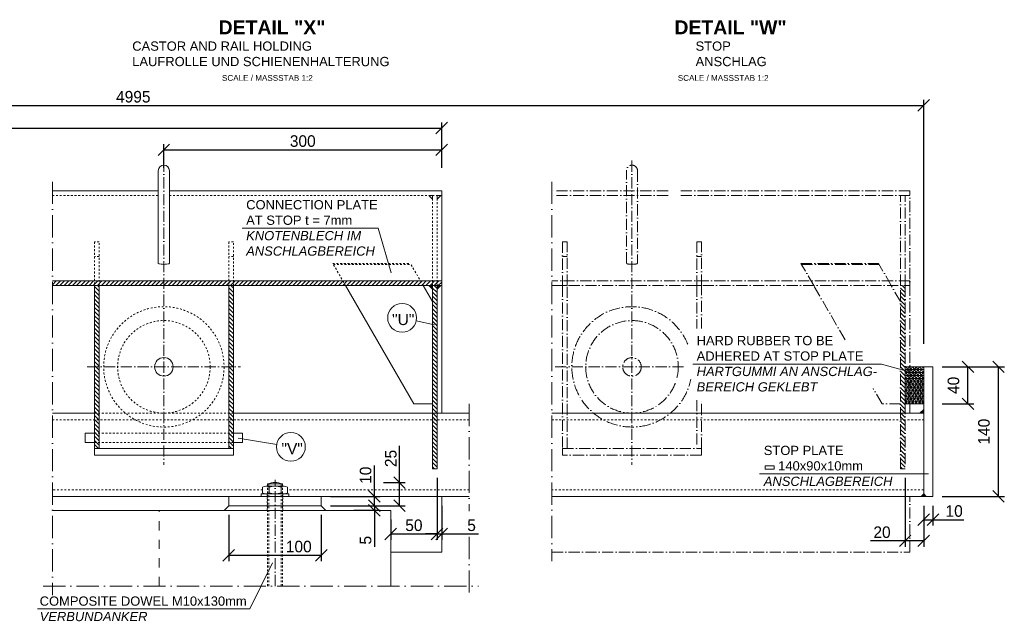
# Model space of a CAD drawing. Header units: millimetres. Extents: x -74592 to 26668, y -531 to 21180.
# Tile 17 of 27: x 22643 to 23706, y 12821 to 13470. Entities that reach past the tile are written whole.
import ezdxf

# ---------------------------------------------------------------- set-up
doc = ezdxf.new("R2010")
doc.units = ezdxf.units.MM
doc.linetypes.add('ACAD_ISO10W100', pattern=[18, 12, -3, 0, -3])
doc.linetypes.add('JIS_02_1.0', pattern=[2, 1, -1])
doc.layers.add('Bemaßung', color=7, linetype='Continuous', lineweight=9)
doc.layers.add('Beschriftung', color=7, linetype='Continuous', lineweight=9)
doc.styles.add('LBB3.5M1000', font='isocp.shx', dxfattribs={"height": 3.5})
doc.dimstyles.new('DIN', dxfattribs={"dimtxt": 2.5, "dimasz": 2.5, "dimexe": 1.25, "dimexo": 0.625, "dimtad": 1, "dimtih": 1, "dimdec": 4, "dimdsep": 46, "dimlunit": 6, "dimtxsty": 'Standard', "dimcen": 2.5, "dimadec": 0, "dimazin": 0, "dimtfac": 1, "dimtdec": 4, "dimtmove": 0, "dimatfit": 3, "dimfxl": 0, "dimtvp": 1, "dimtolj": 1, "dimtzin": 0, "dimarcsym": 0})

# ---------------------------------------------------------------- blocks, each defined once
blk = doc.blocks.new('_Oblique')
at = {"color": 0, "linetype": 'ByBlock', "lineweight": -2}
blk.add_line((-0.5, -0.5), (0.5, 0.5), dxfattribs=at)
blk = doc.blocks.new('*D148')
at = {"layer": 'Bemaßung', "color": 0, "lineweight": -2, "transparency": 16777216}
for p, q in [((21912, 13120.4), (21912, 13384)), ((21912, 13377.8), (23619, 13377.8)), ((23619, 13120.4), (23619, 13384))]:
    blk.add_line(p, q, dxfattribs=at)
at = {"layer": 'DEFPOINTS', "color": 0, "transparency": 16777216}
for p in [(23619, 13377.8), (21912, 13095.4), (23619, 13095.4)]:
    blk.add_point(p, dxfattribs=at)
at = {"layer": 'Bemaßung', "color": 0, "lineweight": -2, "transparency": 16777216, "xscale": 12.5, "yscale": 12.5, "zscale": 12.5, "rotation": 180}
blk.add_blockref('_Oblique', (21912, 13377.8), dxfattribs=at)
at = {"layer": 'Bemaßung', "color": 0, "lineweight": -2, "transparency": 16777216, "xscale": 12.5, "yscale": 12.5, "zscale": 12.5}
blk.add_blockref('_Oblique', (23619, 13377.8), dxfattribs=at)
at = {"layer": 'Bemaßung', "color": 0, "transparency": 16777216, "insert": (22765.5, 13387.1), "char_height": 12.5, "attachment_point": 5}
blk.add_mtext('\\A1;4995', dxfattribs=at)
blk = doc.blocks.new('*D149')
at = {"layer": 'Bemaßung', "color": 0, "lineweight": -2, "transparency": 16777216}
for p, q in [((21927, 13310.4), (21927, 13359.5)), ((23098.5, 13310.4), (23098.5, 13359.5)), ((21927, 13353.3), (23098.5, 13353.3))]:
    blk.add_line(p, q, dxfattribs=at)
at = {"layer": 'DEFPOINTS', "color": 0, "transparency": 16777216}
for p in [(23098.5, 13353.3), (21927, 13285.4), (23098.5, 13285.4)]:
    blk.add_point(p, dxfattribs=at)
at = {"layer": 'Bemaßung', "color": 0, "lineweight": -2, "transparency": 16777216, "xscale": 12.5, "yscale": 12.5, "zscale": 12.5, "rotation": 180}
blk.add_blockref('_Oblique', (21927, 13353.3), dxfattribs=at)
at = {"layer": 'Bemaßung', "color": 0, "lineweight": -2, "transparency": 16777216, "xscale": 12.5, "yscale": 12.5, "zscale": 12.5}
blk.add_blockref('_Oblique', (23098.5, 13353.3), dxfattribs=at)
at = {"layer": 'Bemaßung', "color": 0, "transparency": 16777216, "insert": (22512.8, 13362.6), "char_height": 12.5, "attachment_point": 5}
blk.add_mtext('\\A1;2610', dxfattribs=at)
blk = doc.blocks.new('*D84')
at = {"layer": 'Bemaßung', "color": 0, "lineweight": -2, "transparency": 16777216}
for p, q in [((22798.5, 13310.4), (22798.5, 13336)), ((23098.5, 13310.4), (23098.5, 13336)), ((22798.5, 13329.8), (23098.5, 13329.8))]:
    blk.add_line(p, q, dxfattribs=at)
at = {"layer": 'DEFPOINTS', "color": 0, "transparency": 16777216}
for p in [(23098.5, 13329.8), (22798.5, 13285.4), (23098.5, 13285.4)]:
    blk.add_point(p, dxfattribs=at)
at = {"layer": 'Bemaßung', "color": 0, "lineweight": -2, "transparency": 16777216, "xscale": 12.5, "yscale": 12.5, "zscale": 12.5, "rotation": 180}
blk.add_blockref('_Oblique', (22798.5, 13329.8), dxfattribs=at)
at = {"layer": 'Bemaßung', "color": 0, "lineweight": -2, "transparency": 16777216, "xscale": 12.5, "yscale": 12.5, "zscale": 12.5}
blk.add_blockref('_Oblique', (23098.5, 13329.8), dxfattribs=at)
at = {"layer": 'Bemaßung', "color": 0, "transparency": 16777216, "insert": (22948.5, 13339.2), "char_height": 12.5, "attachment_point": 5}
blk.add_mtext('\\A1;300', dxfattribs=at)
blk = doc.blocks.new('*D151')
at = {"layer": 'Bemaßung', "color": 0, "lineweight": -2, "transparency": 16777216}
for p, q in [((23619, 12945.4), (23619, 12924)), ((23629, 12945.4), (23629, 12924)), ((23619, 12930.2), (23629, 12930.2)), ((23629, 12930.2), (23662.3, 12930.2))]:
    blk.add_line(p, q, dxfattribs=at)
at = {"layer": 'DEFPOINTS', "color": 0, "transparency": 16777216}
for p in [(23619, 12955.4), (23629, 12955.4), (23619, 12930.2)]:
    blk.add_point(p, dxfattribs=at)
at = {"layer": 'Bemaßung', "color": 0, "lineweight": -2, "transparency": 16777216, "xscale": 12.5, "yscale": 12.5, "zscale": 12.5, "rotation": 180}
blk.add_blockref('_Oblique', (23619, 12930.2), dxfattribs=at)
at = {"layer": 'Bemaßung', "color": 0, "lineweight": -2, "transparency": 16777216, "xscale": 12.5, "yscale": 12.5, "zscale": 12.5}
blk.add_blockref('_Oblique', (23629, 12930.2), dxfattribs=at)
at = {"layer": 'Bemaßung', "color": 0, "transparency": 16777216, "insert": (23651.9, 12939.6), "char_height": 12.5, "attachment_point": 5}
blk.add_mtext('\\A1;10', dxfattribs=at)
blk = doc.blocks.new('*D152')
at = {"layer": 'Bemaßung', "color": 0, "lineweight": -2, "transparency": 16777216}
for p, q in [((23599, 12975.4), (23599, 12901.1)), ((23619, 12945.4), (23619, 12901.1)), ((23599, 12907.4), (23561.5, 12907.4)), ((23619, 12907.4), (23599, 12907.4))]:
    blk.add_line(p, q, dxfattribs=at)
at = {"layer": 'DEFPOINTS', "color": 0, "transparency": 16777216}
for p in [(23599, 12985.4), (23619, 12955.4), (23619, 12907.4)]:
    blk.add_point(p, dxfattribs=at)
at = {"layer": 'Bemaßung', "color": 0, "lineweight": -2, "transparency": 16777216, "xscale": 12.5, "yscale": 12.5, "zscale": 12.5, "rotation": 180}
blk.add_blockref('_Oblique', (23599, 12907.4), dxfattribs=at)
at = {"layer": 'Bemaßung', "color": 0, "lineweight": -2, "transparency": 16777216, "xscale": 12.5, "yscale": 12.5, "zscale": 12.5}
blk.add_blockref('_Oblique', (23619, 12907.4), dxfattribs=at)
at = {"layer": 'Bemaßung', "color": 0, "transparency": 16777216, "insert": (23574, 12916.7), "char_height": 12.5, "attachment_point": 5}
blk.add_mtext('\\A1;20', dxfattribs=at)
blk = doc.blocks.new('*D153')
at = {"layer": 'Bemaßung', "color": 0, "lineweight": -2, "transparency": 16777216}
for p, q in [((23639, 13095.4), (23673.1, 13095.4)), ((23666.8, 13055.4), (23666.8, 13095.4)), ((23639, 13055.4), (23673.1, 13055.4))]:
    blk.add_line(p, q, dxfattribs=at)
at = {"layer": 'DEFPOINTS', "color": 0, "transparency": 16777216}
for p in [(23629, 13095.4), (23666.8, 13095.4), (23629, 13055.4)]:
    blk.add_point(p, dxfattribs=at)
at = {"layer": 'Bemaßung', "color": 0, "lineweight": -2, "transparency": 16777216, "xscale": 12.5, "yscale": 12.5, "zscale": 12.5}
for p, rotation in [((23666.8, 13095.4), 90), ((23666.8, 13055.4), 270)]:
    blk.add_blockref('_Oblique', p, dxfattribs=dict(at, rotation=rotation))
at = {"layer": 'Bemaßung', "color": 0, "transparency": 16777216, "insert": (23651.2, 13075.4), "char_height": 12.5, "attachment_point": 5, "rotation": 90}
blk.add_mtext('\\A1;40', dxfattribs=at)
blk = doc.blocks.new('*D85')
at = {"layer": 'Bemaßung', "color": 0, "lineweight": -2, "transparency": 16777216}
for p, q in [((23639, 13095.4), (23706.1, 13095.4)), ((23699.8, 12955.4), (23699.8, 13095.4)), ((23639, 12955.4), (23706.1, 12955.4))]:
    blk.add_line(p, q, dxfattribs=at)
at = {"layer": 'DEFPOINTS', "color": 0, "transparency": 16777216}
for p in [(23629, 13095.4), (23699.8, 13095.4), (23629, 12955.4)]:
    blk.add_point(p, dxfattribs=at)
at = {"layer": 'Bemaßung', "color": 0, "lineweight": -2, "transparency": 16777216, "xscale": 12.5, "yscale": 12.5, "zscale": 12.5}
for p, rotation in [((23699.8, 13095.4), 90), ((23699.8, 12955.4), 270)]:
    blk.add_blockref('_Oblique', p, dxfattribs=dict(at, rotation=rotation))
at = {"layer": 'Bemaßung', "color": 0, "transparency": 16777216, "insert": (23684.1, 13025.4), "char_height": 12.5, "attachment_point": 5, "rotation": 90}
blk.add_mtext('\\A1;140', dxfattribs=at)
blk = doc.blocks.new('*D101')
at = {"layer": 'Bemaßung', "color": 0, "lineweight": -2, "transparency": 16777216}
for p, q in [((23093.5, 12975.4), (23093.5, 12908.6)), ((23043.5, 12930.4), (23043.5, 12908.6)), ((23043.5, 12914.9), (23093.5, 12914.9))]:
    blk.add_line(p, q, dxfattribs=at)
at = {"layer": 'DEFPOINTS', "color": 0, "transparency": 16777216}
for p in [(23093.5, 12985.4), (23043.5, 12940.4), (23093.5, 12914.9)]:
    blk.add_point(p, dxfattribs=at)
at = {"layer": 'Bemaßung', "color": 0, "lineweight": -2, "transparency": 16777216, "xscale": 12.5, "yscale": 12.5, "zscale": 12.5, "rotation": 180}
blk.add_blockref('_Oblique', (23043.5, 12914.9), dxfattribs=at)
at = {"layer": 'Bemaßung', "color": 0, "lineweight": -2, "transparency": 16777216, "xscale": 12.5, "yscale": 12.5, "zscale": 12.5}
blk.add_blockref('_Oblique', (23093.5, 12914.9), dxfattribs=at)
at = {"layer": 'Bemaßung', "color": 0, "transparency": 16777216, "insert": (23068.5, 12924.2), "char_height": 12.5, "attachment_point": 5}
blk.add_mtext('\\A1;50', dxfattribs=at)
blk = doc.blocks.new('*D167')
at = {"layer": 'Bemaßung', "color": 0, "lineweight": -2, "transparency": 16777216}
for p, q in [((23093.5, 12975.4), (23093.5, 12908.6)), ((23098.5, 12945.4), (23098.5, 12908.6)), ((23093.5, 12914.9), (23081, 12914.9)), ((23093.5, 12914.9), (23098.5, 12914.9)), ((23098.5, 12914.9), (23138.1, 12914.9))]:
    blk.add_line(p, q, dxfattribs=at)
at = {"layer": 'DEFPOINTS', "color": 0, "transparency": 16777216}
for p in [(23093.5, 12985.4), (23098.5, 12955.4), (23098.5, 12914.9)]:
    blk.add_point(p, dxfattribs=at)
at = {"layer": 'Bemaßung', "color": 0, "lineweight": -2, "transparency": 16777216, "xscale": 12.5, "yscale": 12.5, "zscale": 12.5}
blk.add_blockref('_Oblique', (23093.5, 12914.9), dxfattribs=at)
at = {"layer": 'Bemaßung', "color": 0, "lineweight": -2, "transparency": 16777216, "xscale": 12.5, "yscale": 12.5, "zscale": 12.5, "rotation": 180}
blk.add_blockref('_Oblique', (23098.5, 12914.9), dxfattribs=at)
at = {"layer": 'Bemaßung', "color": 0, "transparency": 16777216, "insert": (23130.8, 12924.2), "char_height": 12.5, "attachment_point": 5}
blk.add_mtext('\\A1;5', dxfattribs=at)
blk = doc.blocks.new('*D168')
at = {"layer": 'Bemaßung', "color": 0, "lineweight": -2, "transparency": 16777216}
for p, q in [((22868.5, 12935.4), (22868.5, 12885.6)), ((22968.5, 12935.4), (22968.5, 12885.6)), ((22868.5, 12891.8), (22968.5, 12891.8))]:
    blk.add_line(p, q, dxfattribs=at)
at = {"layer": 'DEFPOINTS', "color": 0, "transparency": 16777216}
for p in [(22868.5, 12945.4), (22968.5, 12945.4), (22968.5, 12891.8)]:
    blk.add_point(p, dxfattribs=at)
at = {"layer": 'Bemaßung', "color": 0, "lineweight": -2, "transparency": 16777216, "xscale": 12.5, "yscale": 12.5, "zscale": 12.5, "rotation": 180}
blk.add_blockref('_Oblique', (22868.5, 12891.8), dxfattribs=at)
at = {"layer": 'Bemaßung', "color": 0, "lineweight": -2, "transparency": 16777216, "xscale": 12.5, "yscale": 12.5, "zscale": 12.5}
blk.add_blockref('_Oblique', (22968.5, 12891.8), dxfattribs=at)
at = {"layer": 'Bemaßung', "color": 0, "transparency": 16777216, "insert": (22944.2, 12901.2), "char_height": 12.5, "attachment_point": 5}
blk.add_mtext('\\A1;100', dxfattribs=at)
blk = doc.blocks.new('*D102')
at = {"layer": 'Bemaßung', "color": 0, "lineweight": -2, "transparency": 16777216}
for p, q in [((23025.8, 12945.4), (23025.8, 12957.9)), ((22978.5, 12945.4), (23032, 12945.4)), ((23003.5, 12940.4), (23032, 12940.4)), ((23025.8, 12945.4), (23025.8, 12940.4)), ((23025.8, 12940.4), (23025.8, 12900.8))]:
    blk.add_line(p, q, dxfattribs=at)
at = {"layer": 'DEFPOINTS', "color": 0, "transparency": 16777216}
for p in [(22968.5, 12945.4), (22993.5, 12940.4), (23025.8, 12945.4)]:
    blk.add_point(p, dxfattribs=at)
at = {"layer": 'Bemaßung', "color": 0, "lineweight": -2, "transparency": 16777216, "xscale": 12.5, "yscale": 12.5, "zscale": 12.5}
for p, rotation in [((23025.8, 12945.4), 270), ((23025.8, 12940.4), 90)]:
    blk.add_blockref('_Oblique', p, dxfattribs=dict(at, rotation=rotation))
at = {"layer": 'Bemaßung', "color": 0, "transparency": 16777216, "insert": (23016.4, 12908.1), "char_height": 12.5, "attachment_point": 5, "rotation": 90}
blk.add_mtext('\\A1;5', dxfattribs=at)
blk = doc.blocks.new('*D169')
at = {"layer": 'Bemaßung', "color": 0, "lineweight": -2, "transparency": 16777216}
for p, q in [((23025.8, 12955.4), (23025.8, 12988.7)), ((22978.5, 12955.4), (23032, 12955.4)), ((23025.8, 12945.4), (23025.8, 12955.4)), ((22978.5, 12945.4), (23032, 12945.4))]:
    blk.add_line(p, q, dxfattribs=at)
at = {"layer": 'DEFPOINTS', "color": 0, "transparency": 16777216}
for p in [(22968.5, 12955.4), (22968.5, 12945.4), (23025.8, 12945.4)]:
    blk.add_point(p, dxfattribs=at)
at = {"layer": 'Bemaßung', "color": 0, "lineweight": -2, "transparency": 16777216, "xscale": 12.5, "yscale": 12.5, "zscale": 12.5}
for p, rotation in [((23025.8, 12955.4), 90), ((23025.8, 12945.4), 270)]:
    blk.add_blockref('_Oblique', p, dxfattribs=dict(at, rotation=rotation))
at = {"layer": 'Bemaßung', "color": 0, "transparency": 16777216, "insert": (23016.4, 12978.3), "char_height": 12.5, "attachment_point": 5, "rotation": 90}
blk.add_mtext('\\A1;10', dxfattribs=at)
blk = doc.blocks.new('*D103')
at = {"layer": 'Bemaßung', "color": 0, "lineweight": -2, "transparency": 16777216}
for p, q in [((23053, 12970.4), (23053, 13010)), ((23035.8, 12970.4), (23059.2, 12970.4)), ((23053, 12945.4), (23053, 12970.4)), ((22978.5, 12945.4), (23059.2, 12945.4))]:
    blk.add_line(p, q, dxfattribs=at)
at = {"layer": 'DEFPOINTS', "color": 0, "transparency": 16777216}
for p in [(23025.8, 12970.4), (22968.5, 12945.4), (23053, 12945.4)]:
    blk.add_point(p, dxfattribs=at)
at = {"layer": 'Bemaßung', "color": 0, "lineweight": -2, "transparency": 16777216, "xscale": 12.5, "yscale": 12.5, "zscale": 12.5}
for p, rotation in [((23053, 12970.4), 90), ((23053, 12945.4), 270)]:
    blk.add_blockref('_Oblique', p, dxfattribs=dict(at, rotation=rotation))
at = {"layer": 'Bemaßung', "color": 0, "transparency": 16777216, "insert": (23043.6, 12996.4), "char_height": 12.5, "attachment_point": 5, "rotation": 90}
blk.add_mtext('\\A1;25', dxfattribs=at)

msp = doc.modelspace()

# ---------------------------------------------------------------- hatches: boundary and pattern name
at = {"lineweight": 5}
h = msp.add_hatch(dxfattribs=at)
h.set_pattern_fill('ANSI31', color=0)
h.set_pattern_definition([(45, (-119349.6172, 58780.707), (-2.24506403, 2.24506403), [])])
h.paths.add_polyline_path([(22678.13719, 13188.13543), (22678.13719, 13183.13543), (23098.53252, 13183.13543), (23098.53252, 13188.13543)])
h = msp.add_hatch(dxfattribs=at)
h.set_pattern_fill('ANSI31', color=0, angle=90)
h.set_pattern_definition([(135, (-121289.6172, 49890.1592), (-2.24506403, -2.24506403), [])])
h.paths.add_polyline_path([(22873.53252, 13183.13543), (22868.53252, 13183.13543), (22868.53252, 13007.10513), (22873.53252, 13007.10513)])
h.paths.add_polyline_path([(22728.53252, 13183.13543), (22723.53252, 13183.13543), (22723.53252, 13007.10513), (22728.53252, 13007.10513)])
h = msp.add_hatch(color=0, dxfattribs=at)
h.dxf.hatch_style = 1
h.paths.add_polyline_path([(23084.53252, 13183.13543), (23088.53252, 13183.13543), (23088.53252, 13179.13543)])
h = msp.add_hatch(dxfattribs=at)
h.set_pattern_fill('ANSI31', color=0, angle=90)
h.set_pattern_definition([(135, (-119354.6172, 49890.1592), (-2.24506403, -2.24506403), [])])
h.paths.add_polyline_path([(23088.53252, 13183.13543), (23093.53252, 13183.13543), (23093.53252, 12985.38145), (23088.53252, 12985.38145)])
h = msp.add_hatch(color=0, dxfattribs=at)
h.dxf.hatch_style = 1
h.paths.add_polyline_path([(23097.53252, 13183.13543), (23093.53252, 13183.13543), (23093.53252, 13179.13543)])
at = {"linetype": 'ACAD_ISO10W100', "lineweight": 5}
h = msp.add_hatch(dxfattribs=at)
h.set_pattern_fill('ANSI31', color=256, angle=90)
h.set_pattern_definition([(135, (-118849.139, 49890.1592), (-2.24506403, -2.24506403), [])])
h.paths.add_polyline_path([(23594.01078, 13183.13543), (23599.01078, 13183.13543), (23599.01078, 12985.38145), (23594.01078, 12985.38145)])
at = {"lineweight": 5}
h = msp.add_hatch(dxfattribs=at)
h.set_pattern_fill('NET3', color=252)
h.set_pattern_definition([(0, (-116424.139, 58780.707), (0, 3.175), []), (60, (-116424.139, 58780.707), (-2.74963066, 1.5875), []), (120, (-116424.139, 58780.707), (-2.74963066, -1.5875), [])])
h.paths.add_polyline_path([(23619.01078, 13095.38145), (23599.01078, 13095.38145), (23599.01078, 13055.38145), (23619.01078, 13055.38145)])
h = msp.add_hatch(color=0, dxfattribs=at)
h.dxf.hatch_style = 1
h.paths.add_polyline_path([(23615.01078, 13045.38145), (23619.01078, 13045.38145), (23619.01078, 13049.38145)])
h = msp.add_hatch(color=0, dxfattribs=at)
h.dxf.hatch_style = 1
h.paths.add_polyline_path([(23616.18236, 12955.38145), (23619.01078, 12958.20987), (23621.83921, 12955.38145)])

# ---------------------------------------------------------------- linework, layer by layer
at = {"linetype": 'ACAD_ISO10W100', "lineweight": 5}
for p, q in [((22798.53252, 13318.21222), (22798.53252, 12989.59532)), ((23304.01078, 13318.21222), (23304.01078, 12989.59532)), ((23298.01078, 13207.21222), (23298.01078, 13307.21222)), ((23310.01078, 13307.21222), (23310.01078, 13207.21222)), ((23343.01078, 13285.38145), (23217.51597, 13285.38145)), ((23343.01078, 13280.38145), (23217.51597, 13280.38145)), ((23604.01078, 13285.38145), (23355.01078, 13285.38145)), ((23604.01078, 13280.38145), (23355.01078, 13280.38145)), ((23594.01078, 13183.13543), (23594.01078, 13280.38145)), ((23599.01078, 13183.13543), (23599.01078, 13280.38145)), ((23604.01078, 13045.38145), (23604.01078, 13285.38145)), ((23234.01078, 13214.76165), (23229.01078, 13214.76165)), ((23379.01078, 13214.76165), (23374.01078, 13214.76165)), ((23486.36038, 13207.1964), (23570.11918, 13207.1964)), ((23500.25198, 13183.13543), (23486.36038, 13207.1964)), ((23487.06721, 13205.97213), (23570.82601, 13205.97213)), ((23584.01078, 13183.13543), (23570.11918, 13207.1964)), ((23534.0315, 13124.6276), (23500.25198, 13183.13543)), ((23594.01078, 13165.81492), (23584.01078, 13183.13543)), ((23594.01078, 12985.38145), (23594.01078, 13183.13543)), ((23599.01078, 13183.13543), (23599.01078, 12985.38145)), ((22715.81696, 13095.37834), (22881.24808, 13095.37834)), ((23359.6544, 13095.37834), (23220.41153, 13095.37834)), ((23574.01078, 13055.38145), (23564.4437, 13071.95212)), ((23594.01078, 13055.38145), (23574.01078, 13055.38145)), ((23379.01078, 13045.38145), (23229.01078, 13045.38145)), ((23599.01078, 12985.38145), (23594.01078, 12985.38145)), ((22918.53252, 12858.63667), (22918.53252, 12973.44245)), ((23604.01078, 12895.38145), (23604.01078, 12955.38145)), ((23217.51597, 12895.38145), (23604.01078, 12895.38145))]:
    msp.add_line(p, q, dxfattribs=at)
at = {"lineweight": 9}
for p, q in [((22792.53252, 13207.21222), (22792.53252, 13307.21222)), ((22804.53252, 13307.21222), (22804.53252, 13207.21222)), ((22678.13719, 13285.38145), (22792.53252, 13285.38145)), ((23098.53252, 13285.38145), (22804.53252, 13285.38145)), ((23098.53252, 13045.38145), (23098.53252, 13285.38145)), ((23068.53252, 13055.38145), (22994.77372, 13183.13543)), ((23088.53252, 13165.81492), (23078.53252, 13183.13543)), ((23088.53252, 12985.38145), (23088.53252, 13183.13543)), ((23093.53252, 13183.13543), (23093.53252, 12985.38145)), ((23619.01078, 13095.38145), (23599.01078, 13095.38145)), ((23599.01078, 13095.38145), (23599.01078, 13055.38145)), ((23629.01078, 13095.38145), (23619.01078, 13095.38145)), ((23619.01078, 13095.38145), (23619.01078, 13045.38145)), ((23629.01078, 12955.38145), (23629.01078, 13095.38145)), ((23088.53252, 13055.38145), (23068.53252, 13055.38145)), ((23599.01078, 13055.38145), (23619.01078, 13055.38145)), ((22678.13719, 13045.38145), (22723.53252, 13045.38145)), ((23088.53252, 13045.38145), (22873.53252, 13045.38145)), ((23088.53252, 13045.38145), (23128.25585, 13045.38145)), ((23217.51597, 13045.38145), (23619.01078, 13045.38145)), ((23594.01078, 13045.38145), (23419.01078, 13045.38145)), ((23619.01078, 13045.38145), (23619.01078, 12955.38145)), ((23093.53252, 12985.38145), (23088.53252, 12985.38145)), ((23128.25585, 12955.38145), (22678.13719, 12955.38145)), ((22868.53252, 12955.38145), (22868.53252, 12945.38145)), ((22968.53252, 12945.38145), (22968.53252, 12955.38145)), ((23098.53252, 12895.38145), (23098.53252, 12955.38145)), ((23619.01078, 12955.38145), (23217.51597, 12955.38145)), ((23619.01078, 12955.38145), (23629.01078, 12955.38145)), ((22843.53252, 12940.38145), (22678.13719, 12940.38145)), ((23043.53252, 12940.38145), (22843.53252, 12940.38145)), ((22868.53252, 12945.38145), (22863.53252, 12940.38145)), ((22868.53252, 12945.38145), (22968.53252, 12945.38145)), ((22968.53252, 12945.38145), (22973.53252, 12940.38145)), ((23043.53252, 12858.63667), (23043.53252, 12940.38145)), ((23043.53252, 12895.38145), (23098.53252, 12895.38145))]:
    msp.add_line(p, q, dxfattribs=at)
at = {"linetype": 'ACAD_ISO10W100', "lineweight": 9, "ltscale": 2}
for p, q in [((22678.13719, 13295.38145), (22678.13719, 12848.63667)), ((23217.51597, 13295.38145), (23217.51597, 12885.38145)), ((23128.25585, 13055.38145), (23128.25585, 12939.36321)), ((23128.25585, 12911.65561), (23128.25585, 12848.63667)), ((22668.13719, 12858.63667), (23138.25585, 12858.63667))]:
    msp.add_line(p, q, dxfattribs=at)
at = {"linetype": 'JIS_02_1.0', "lineweight": 5, "ltscale": 2}
for p, q in [((22678.13719, 13280.38145), (22792.53252, 13280.38145)), ((23098.53252, 13280.38145), (22804.53252, 13280.38145)), ((23088.53252, 13183.13543), (23088.53252, 13280.38145)), ((23093.53252, 13183.13543), (23093.53252, 13280.38145)), ((22728.53252, 13214.76165), (22723.53252, 13214.76165)), ((22873.53252, 13214.76165), (22868.53252, 13214.76165)), ((22980.88211, 13207.1964), (23064.64091, 13207.1964)), ((22994.77372, 13183.13543), (22980.88211, 13207.1964)), ((22981.58895, 13205.97213), (23065.34775, 13205.97213)), ((23078.53252, 13183.13543), (23064.64091, 13207.1964)), ((22678.13719, 13038.28145), (23128.25585, 13038.28145)), ((22873.53252, 13045.38145), (22723.53252, 13045.38145)), ((23217.51597, 13038.28145), (23619.01078, 13038.28145)), ((22873.53252, 13023.74173), (22723.53252, 13023.74173)), ((22873.53252, 13013.74173), (22723.53252, 13013.74173)), ((22905.13252, 12962.48145), (22678.13719, 12962.48145)), ((22910.53252, 12858.63667), (22910.53252, 12968.88145)), ((22911.75752, 12858.63667), (22911.75752, 12966.38145)), ((22925.30752, 12858.63667), (22925.30752, 12966.38145)), ((22926.53252, 12858.63667), (22926.53252, 12968.88145)), ((23128.25585, 12962.48145), (22931.93252, 12962.38145)), ((23619.01078, 12962.48145), (23217.51597, 12962.48145)), ((22910.03252, 12940.38145), (22910.03252, 12958.38145)), ((22927.03252, 12940.38145), (22927.03252, 12958.38145))]:
    msp.add_line(p, q, dxfattribs=at)
at = {"linetype": 'Continuous', "lineweight": 9}
for p, q in [((22905.13252, 12959.38145), (22905.13252, 12965.38145)), ((22908.59672, 12966.38145), (22928.46832, 12966.38145)), ((22910.53252, 12968.88145), (22926.53252, 12968.88145)), ((22910.53252, 12968.88145), (22910.53252, 12966.38145)), ((22911.75752, 12969.31655), (22911.75752, 12966.38145)), ((22912.06072, 12959.38145), (22912.06072, 12965.38145)), ((22925.00432, 12959.38145), (22925.00432, 12965.38145)), ((22925.30752, 12969.31655), (22925.30752, 12966.38145)), ((22926.53252, 12968.88145), (22926.53252, 12966.38145)), ((22931.93252, 12959.38145), (22931.93252, 12965.38145)), ((22903.53252, 12955.38145), (22903.53252, 12958.38145)), ((22903.53252, 12958.38145), (22933.53252, 12958.38145)), ((22933.53252, 12955.38145), (22933.53252, 12958.38145))]:
    msp.add_line(p, q, dxfattribs=at)
at = {"linetype": 'JIS_02_1.0', "lineweight": 9, "ltscale": 10}
msp.add_line((22793.53252, 12858.63667), (22793.53252, 12940.38145), dxfattribs=at)
at = {"lineweight": 5}
for points in [[(23084.53252, 13280.38145), (23088.53252, 13280.38145), (23088.53252, 13276.38145)], [(23097.53252, 13280.38145), (23093.53252, 13280.38145), (23093.53252, 13276.38145)], [(23084.53252, 13183.13543), (23088.53252, 13183.13543), (23088.53252, 13179.13543)], [(23097.53252, 13183.13543), (23093.53252, 13183.13543), (23093.53252, 13179.13543)], [(23615.01078, 13045.38145), (23619.01078, 13045.38145), (23619.01078, 13049.38145)], [(23616.18236, 12955.38145), (23619.01078, 12958.20987), (23621.83921, 12955.38145)]]:
    msp.add_lwpolyline(points, close=True, dxfattribs=at)
at = {"linetype": 'JIS_02_1.0', "lineweight": 5, "ltscale": 2}
for points in [[(22728.53252, 13183.13543), (22728.53252, 13230.38145), (22723.53252, 13230.38145), (22723.53252, 13183.13543)], [(22873.53252, 13183.13543), (22873.53252, 13230.38145), (22868.53252, 13230.38145), (22868.53252, 13183.13543)]]:
    msp.add_lwpolyline(points, dxfattribs=at)
at = {"linetype": 'ACAD_ISO10W100', "lineweight": 5}
for points in [[(23234.01078, 13183.13543), (23234.01078, 13230.38145), (23229.01078, 13230.38145), (23229.01078, 13183.13543)], [(23379.01078, 13183.13543), (23379.01078, 13230.38145), (23374.01078, 13230.38145), (23374.01078, 13183.13543)], [(23217.51597, 13183.13543), (23604.01078, 13183.13543), (23604.01078, 13188.13543), (23217.51597, 13188.13543)], [(23379.01078, 13136.75739), (23379.01078, 13183.13543), (23374.01078, 13183.13543), (23374.01078, 13136.75739)], [(23374.01078, 13059.55681), (23374.01078, 13007.10513), (23379.01078, 13007.10513), (23379.01078, 13059.55681)]]:
    msp.add_lwpolyline(points, dxfattribs=at)
at = {"lineweight": 9}
for points in [[(22678.13719, 13183.13543), (23098.53252, 13183.13543), (23098.53252, 13188.13543), (22678.13719, 13188.13543)], [(22723.53252, 13013.74173), (22713.53252, 13013.74173), (22713.53252, 13023.74173), (22723.53252, 13023.74173)], [(22873.53252, 13023.74173), (22883.53252, 13023.74173), (22883.53252, 13013.74173), (22873.53252, 13013.74173)]]:
    msp.add_lwpolyline(points, dxfattribs=at)
for points in [[(22728.53252, 13183.13543), (22723.53252, 13183.13543), (22723.53252, 13007.10513), (22728.53252, 13007.10513)], [(22873.53252, 13183.13543), (22868.53252, 13183.13543), (22868.53252, 13007.10513), (22873.53252, 13007.10513)], [(22873.53252, 13000.10513), (22723.53252, 13000.10513), (22723.53252, 13007.10513), (22873.53252, 13007.10513)]]:
    msp.add_lwpolyline(points, close=True, dxfattribs=at)
at = {"linetype": 'ACAD_ISO10W100', "lineweight": 5}
for points in [[(23234.01078, 13183.13543), (23229.01078, 13183.13543), (23229.01078, 13007.10513), (23234.01078, 13007.10513)], [(23379.01078, 13000.10513), (23229.01078, 13000.10513), (23229.01078, 13007.10513), (23379.01078, 13007.10513)]]:
    msp.add_lwpolyline(points, close=True, dxfattribs=at)
at = {"linetype": 'JIS_02_1.0', "lineweight": 5, "ltscale": 2}
for radius in [65, 49.96585]:
    msp.add_circle((22798.53252, 13095.37834), radius, dxfattribs=at)
at = {"linetype": 'ACAD_ISO10W100', "lineweight": 5}
for radius in [49.96585, 10]:
    msp.add_circle((23304.01078, 13095.37834), radius, dxfattribs=at)
at = {"lineweight": 9}
msp.add_circle((22798.53252, 13095.37834), 10, dxfattribs=at)
msp.add_arc((22798.53252, 13307.21222), 6, 0, 180, dxfattribs=at)
at = {"linetype": 'ACAD_ISO10W100', "lineweight": 5}
for centre, radius, start, end in [((23304.01078, 13307.21222), 6, 0, 180), ((23304.01078, 13095.37834), 65, 22.02716753, 348.1447191)]:
    msp.add_arc(centre, radius, start, end, dxfattribs=at)
at = {"linetype": 'Continuous', "lineweight": 9}
for centre, radius, start, end in [((22908.59662, 12959.88145), 6.49999, 57.79575833, 122.20424167), ((22918.53252, 12948.29811), 22.08333, 68.76068889, 111.23931111), ((22918.53252, 12944.93935), 21.4421, 72.43264167, 107.56735833), ((22928.46842, 12959.88145), 6.49999, 57.79575833, 122.20424167), ((22908.59662, 12964.88144), 6.49999, 237.79575833, 302.20424167), ((22918.53252, 12979.82354), 21.4421, 252.43264167, 287.56735833), ((22928.46842, 12964.88144), 6.49999, 237.79575833, 302.20424167)]:
    msp.add_arc(centre, radius, start, end, dxfattribs=at)
at = {"lineweight": 9, "extrusion": (0, 0, -1)}
msp.add_ellipse((22798.53252, 13207.21222), major_axis=(6, 0), ratio=0.1807476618, start_param=0, end_param=3.1415926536, dxfattribs=at)
at = {"linetype": 'ACAD_ISO10W100', "lineweight": 5, "extrusion": (0, 0, -1)}
msp.add_ellipse((23304.01078, 13207.21222), major_axis=(6, 0), ratio=0.1807476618, start_param=0, end_param=3.1415926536, dxfattribs=at)
at = {"layer": 'Bemaßung', "lineweight": 5}
for p, q in [((22882.91937, 13245.05895), (23029.94566, 13245.05895)), ((23029.94566, 13245.05895), (23044.05056, 13196.93536)), ((23369.68187, 13098.25873), (23573.45653, 13098.25873)), ((23573.45653, 13098.25873), (23609.07423, 13088.39089)), ((23441.85034, 12979.69351), (23624.05269, 12979.69351))]:
    msp.add_line(p, q, dxfattribs=at)
at = {"layer": 'Bemaßung'}
for p, q in [((23070.98419, 13145.05469), (23090.85527, 13140.79255)), ((22920.35907, 13011.52775), (22878.86913, 13018.49093))]:
    msp.add_line(p, q, dxfattribs=at)
for centre in [(23055.77794, 13148.31628), (22935.69668, 13008.95367)]:
    msp.add_circle(centre, 15.55211, dxfattribs=at)
at = {"layer": 'Beschriftung', "lineweight": 5}
for p, q in [((22891.27743, 12833.9615), (22915.80324, 12883.52904)), ((22662.21207, 12833.9615), (22891.27743, 12833.9615))]:
    msp.add_line(p, q, dxfattribs=at)
at = {"layer": 'Beschriftung'}
msp.add_lwpolyline([(23447.76056, 12984.88901), (23457.61134, 12984.88901), (23457.61134, 12988.41042), (23447.76056, 12988.41042)], close=True, dxfattribs=at)

# ---------------------------------------------------------------- texts
at = {"layer": 'Beschriftung', "attachment_point": 1, "style": 'LBB3.5M1000'}
for s, insert, char_height, width in [('{\\fArial|b1|i0|c0|p34;DETAIL "X"}', (22857.64643, 13469.62479), 15, 168.8947195), ('{\\fArial|b1|i0|c0|p34;DETAIL "W"}', (23349.82837, 13469.62479), 15, 168.8947195), ('{\\fArial|b0|i0|c0|p34;CASTOR AND RAIL HOLDING\\PLAUFROLLE UND SCHIENENHALTERUNG}', (22764.36007, 13446.86398), 10, 328.3170923), ('{\\fArial|b0|i0|c0|p34;STOP\\PANSCHLAG}', (23372.67759, 13446.86398), 10, 81.1015686), ('{\\fArial|b0|i0|c0|p34;\\H0.5x;SCALE / MASSSTAB 1:2}', (22861.30249, 13410.61278), 12.5, 106.3087656), ('{\\fArial|b0|i0|c0|p34;\\H0.5x;SCALE / MASSSTAB 1:2}', (23353.48442, 13410.61278), 12.5, 106.3087656), ('{\\fArial|b0|i0|c0|p34;CONNECTION PLATE\\PAT STOP t = 7mm\\P\\fArial|b0|i1|c0|p34;KNOTENBLECH IM\\PANSCHLAGBEREICH}', (22887.40352, 13275.47839), 10, 144.2243258), ('{\\fArial|b0|i0|c0|p34;"U"}', (23044.95933, 13152.53749), 12, 11.4594726), ('{\\fArial|b0|i0|c0|p34;HARD RUBBER TO BE\\PADHERED AT STOP PLATE\\P\\fArial|b0|i1|c0|p34;HARTGUMMI AN ANSCHLAG-\\PBEREICH GEKLEBT}', (23373.83217, 13128.77367), 10, 199.1754641), ('{\\fArial|b0|i0|c0|p34;"V"}', (22925.50266, 13013.02702), 12, 11.4594726), ('{\\fArial|b0|i0|c0|p34;STOP PLATE\\P    140x90x10mm\\fArial|b0|i1|c0|p34;\\PANSCHLAGBEREICH}', (23446.33448, 13010.11295), 10, 144.2243258), ('{\\fArial|b0|i0|c0|p34;COMPOSITE DOWEL M10x130mm\\P\\fArial|b0|i1|c0|p34;VERBUNDANKER}', (22664.42358, 12847.36068), 10, 225.5103842)]:
    msp.add_mtext(s, dxfattribs=dict(at, insert=insert, char_height=char_height, width=width))

# ---------------------------------------------------------------- dimensions: what is measured, and where the dimension line sits
at = {"layer": 'Bemaßung'}
for base, p1, p2, text, picture, middle in [((23619.01078, 13377.77148), (21911.98621, 13095.38145), (23619.01078, 13095.38145), '4995', '*D148', (22765.4985, 13387.14648)), ((23098.53252, 13353.2645), (21926.98621, 13285.38145), (23098.53252, 13285.38145), '2610', '*D149', (22512.75937, 13362.6395))]:
    dim = msp.add_linear_dim(base=base, p1=p1, p2=p2, text=text, dimstyle='DIN', override={"dimscale": 5, "dimexo": 5, "dimdec": 2, "dimblk1": 'Oblique', "dimblk2": 'Oblique', "dimsah": 1, "dimtdec": 2}, dxfattribs=at)
    dim.commit()
    dim.dimension.update_dxf_attribs({"geometry": picture, "text_midpoint": middle})
for base, p1, p2, override, picture, middle in [((23098.53252, 13329.78824), (22798.53252, 13285.38145), (23098.53252, 13285.38145), {"dimscale": 5, "dimexo": 5, "dimdec": 2, "dimblk1": 'Oblique', "dimblk2": 'Oblique', "dimsah": 1, "dimtdec": 2}, '*D84', (22948.53252, 13339.16324)), ((23098.53252, 12914.85567), (23093.53252, 12985.38145), (23098.53252, 12955.38145), {"dimscale": 5, "dimexo": 2, "dimdec": 2, "dimblk1": 'Oblique', "dimblk2": 'Oblique', "dimsah": 1, "dimtdec": 2}, '*D167', (23130.82419, 12924.23067))]:
    dim = msp.add_linear_dim(base=base, p1=p1, p2=p2, dimstyle='DIN', override=override, dxfattribs=at)
    dim.commit()
    dim.dimension.update_dxf_attribs({"geometry": picture, "text_midpoint": middle})
for base, p1, p2, override, picture, middle in [((23666.83273, 13095.38145), (23629.01078, 13055.38145), (23629.01078, 13095.38145), {"dimscale": 5, "dimexo": 2, "dimdec": 2, "dimblk1": 'Oblique', "dimblk2": 'Oblique', "dimsah": 1, "dimtdec": 2, "dimtmove": 2}, '*D153', (23651.19851, 13075.38145)), ((23699.80259, 13095.38145), (23629.01078, 12955.38145), (23629.01078, 13095.38145), {"dimscale": 5, "dimexo": 2, "dimdec": 2, "dimblk1": 'Oblique', "dimblk2": 'Oblique', "dimsah": 1, "dimtdec": 2, "dimtmove": 2}, '*D85', (23684.13341, 13025.38145)), ((23052.96375, 12945.38145), (23025.75584, 12970.38145), (22968.53252, 12945.38145), {"dimscale": 5, "dimexo": 2, "dimdec": 2, "dimblk1": 'Oblique', "dimblk2": 'Oblique', "dimsah": 1, "dimtdec": 2}, '*D103', (23052.96375, 12996.42311)), ((23025.75584, 12945.38145), (22968.53252, 12955.38145), (22968.53252, 12945.38145), {"dimscale": 5, "dimexo": 2, "dimdec": 2, "dimblk1": 'Oblique', "dimblk2": 'Oblique', "dimsah": 1, "dimtdec": 2}, '*D169', (23025.75584, 12978.29811)), ((23025.75584, 12945.38145), (22993.53252, 12940.38145), (22968.53252, 12945.38145), {"dimscale": 5, "dimexo": 2, "dimdec": 2, "dimblk1": 'Oblique', "dimblk2": 'Oblique', "dimsah": 1, "dimtdec": 2}, '*D102', (23025.75584, 12908.08978))]:
    dim = msp.add_linear_dim(base=base, p1=p1, p2=p2, angle=90, dimstyle='DIN', override=override, dxfattribs=at)
    dim.commit()
    dim.dimension.update_dxf_attribs({"geometry": picture, "text_midpoint": middle, "dimtype": 160})
dim = msp.add_linear_dim(base=(23093.53252, 12914.85567), p1=(23043.53252, 12940.38145), p2=(23093.53252, 12985.38145), angle=180, dimstyle='DIN', override={"dimscale": 5, "dimexo": 2, "dimdec": 2, "dimblk1": 'Oblique', "dimblk2": 'Oblique', "dimsah": 1, "dimtdec": 2}, dxfattribs=at)
dim.commit()
dim.dimension.update_dxf_attribs({"geometry": '*D101', "text_midpoint": (23068.53252, 12924.23067)})
for base, p1, p2, override, picture, middle in [((23619.01078, 12907.35039), (23599.01078, 12985.38145), (23619.01078, 12955.38145), {"dimscale": 5, "dimexo": 2, "dimdec": 2, "dimblk1": 'Oblique', "dimblk2": 'Oblique', "dimsah": 1, "dimtdec": 2}, '*D152', (23574.01078, 12907.35039)), ((23619.01078, 12930.24208), (23629.01078, 12955.38145), (23619.01078, 12955.38145), {"dimscale": 5, "dimexo": 2, "dimdec": 2, "dimblk1": 'Oblique', "dimblk2": 'Oblique', "dimsah": 1, "dimtdec": 2}, '*D151', (23651.92745, 12930.24208)), ((22968.53252, 12891.81569), (22868.53252, 12945.38145), (22968.53252, 12945.38145), {"dimscale": 5, "dimexo": 2, "dimdec": 2, "dimblk1": 'Oblique', "dimblk2": 'Oblique', "dimsah": 1, "dimtdec": 2, "dimtmove": 2}, '*D168', (22944.23534, 12901.19069))]:
    dim = msp.add_linear_dim(base=base, p1=p1, p2=p2, dimstyle='DIN', override=override, dxfattribs=at)
    dim.commit()
    dim.dimension.update_dxf_attribs({"geometry": picture, "text_midpoint": middle, "dimtype": 160})

doc.saveas('drawing.dxf')
